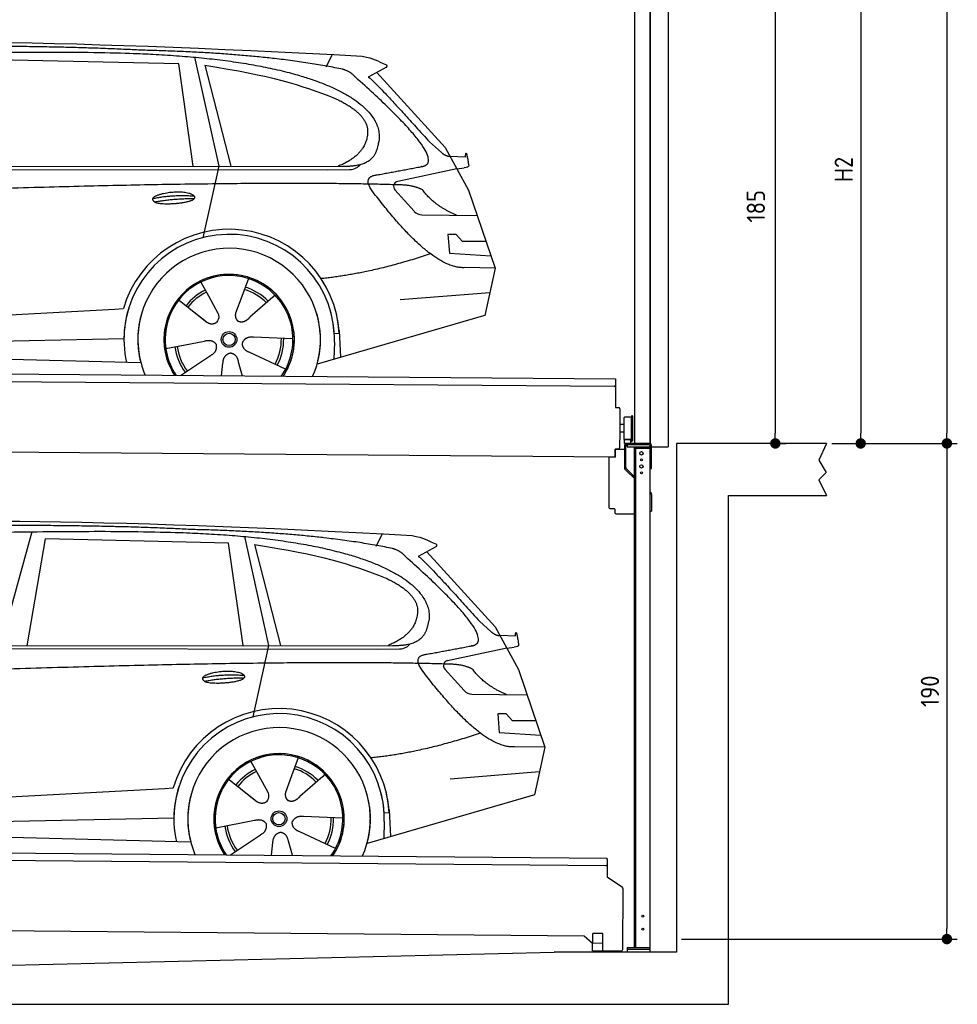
# Model space of a CAD drawing. Header units: millimetres. Extents: x -411 to 6777, y 0 to 6347.
# Tile 5 of 6: x 3183 to 6777, y 0 to 3774. Entities that reach past the tile are written whole.
import ezdxf

# ---------------------------------------------------------------- set-up
doc = ezdxf.new("R2010")
doc.units = ezdxf.units.MM
doc.layers.add('4', color=3, linetype='Continuous')
for name, color, linetype, lineweight in [('car', 10, 'Continuous', 25), ('Gebäude', 7, 'Continuous', 25), ('Plattform', 7, 'Continuous', 25), ('Ständer vorne', 7, 'Continuous', 25), ('Tor', 200, 'Continuous', 25)]:
    doc.layers.add(name, color=color, linetype=linetype, lineweight=lineweight)
doc.styles.get("Standard").update_dxf_attribs({"font": 'ISOCP.SHX'})
doc.dimstyles.new('GEN-ISO', dxfattribs={"dimscale": 20, "dimtxt": 3.5, "dimasz": 2, "dimexe": 2, "dimexo": 1, "dimgap": 1.5, "dimtad": 1, "dimdec": 1, "dimlfac": 0.1, "dimdsep": 46, "dimtxsty": 'STANDARD', "dimblk": 'PUNKT', "dimcen": 2, "dimclrd": 256, "dimclre": 256, "dimclrt": 2, "dimadec": 0, "dimazin": 0, "dimtp": 0.1, "dimtm": 0.1, "dimtfac": 0.71, "dimtdec": 1, "dimtmove": 2, "dimatfit": 3, "dimldrblk": 'PUNKT', "dimfxl": 2, "dimtolj": 1, "dimarcsym": 0})

# ---------------------------------------------------------------- blocks, each defined once
blk = doc.blocks.new('PUNKT')
at = {"layer": '4', "color": 0, "linetype": 'ByBlock'}
blk.add_line((-0.5, 0), (-1, 0), dxfattribs=at)
at = {"layer": '4', "color": 0, "linetype": 'ByBlock', "const_width": 0.5}
blk.add_lwpolyline([(-0.25, 0, 1), (0.25, 0, 1)], format="xyb", close=True, dxfattribs=at)
blk = doc.blocks.new('*D174')
at = {"layer": '4', "lineweight": -2, "transparency": 16777216}
for p, q in [((5720, 5700), (6776.9, 5700)), ((6736.9, 5660), (6736.9, 2190)), ((6295.4, 2150), (6776.9, 2150))]:
    blk.add_line(p, q, dxfattribs=at)
at = {"layer": 'Defpoints', "color": 0, "transparency": 16777216}
for p in [(5700, 5700), (6275.4, 2150), (6736.9, 2150)]:
    blk.add_point(p, dxfattribs=at)
at = {"layer": '4', "lineweight": -2, "transparency": 16777216, "xscale": 40, "yscale": 40, "zscale": 40}
for p, rotation in [((6736.9, 5700), 90), ((6736.9, 2150), 270)]:
    blk.add_blockref('PUNKT', p, dxfattribs=dict(at, rotation=rotation))
at = {"layer": '4', "color": 2, "transparency": 16777216, "insert": (6671.9, 3925), "char_height": 70, "attachment_point": 5, "rotation": 90}
blk.add_mtext('355', dxfattribs=at)
blk = doc.blocks.new('*D175')
at = {"layer": '4', "lineweight": -2, "transparency": 16777216}
for p, q in [((6295.4, 2150), (6776.9, 2150)), ((6736.9, 2110), (6736.9, 290)), ((5720, 250), (6776.9, 250))]:
    blk.add_line(p, q, dxfattribs=at)
at = {"layer": 'Defpoints', "color": 0, "transparency": 16777216}
for p in [(6275.4, 2150), (5700, 250), (6736.9, 250)]:
    blk.add_point(p, dxfattribs=at)
at = {"layer": '4', "lineweight": -2, "transparency": 16777216, "xscale": 40, "yscale": 40, "zscale": 40}
for p, rotation in [((6736.9, 2150), 90), ((6736.9, 250), 270)]:
    blk.add_blockref('PUNKT', p, dxfattribs=dict(at, rotation=rotation))
at = {"layer": '4', "color": 2, "transparency": 16777216, "insert": (6671.9, 1200), "char_height": 70, "attachment_point": 5, "rotation": 90}
blk.add_mtext('190', dxfattribs=at)
blk = doc.blocks.new('*D176')
at = {"layer": '4', "lineweight": -2, "transparency": 16777216}
for p, q in [((5920, 4250), (6446.5, 4250)), ((6406.5, 4210), (6406.5, 2190)), ((6295.4, 2150), (6446.5, 2150))]:
    blk.add_line(p, q, dxfattribs=at)
at = {"layer": 'Defpoints', "color": 0, "transparency": 16777216}
for p in [(5900, 4250), (6275.4, 2150), (6406.5, 2150)]:
    blk.add_point(p, dxfattribs=at)
at = {"layer": '4', "lineweight": -2, "transparency": 16777216, "xscale": 40, "yscale": 40, "zscale": 40}
for p, rotation in [((6406.5, 4250), 90), ((6406.5, 2150), 270)]:
    blk.add_blockref('PUNKT', p, dxfattribs=dict(at, rotation=rotation))
at = {"layer": '4', "color": 2, "transparency": 16777216, "insert": (6341.5, 3200), "char_height": 70, "attachment_point": 5, "rotation": 90}
blk.add_mtext('H2', dxfattribs=at)
blk = doc.blocks.new('*D177')
at = {"layer": '4', "lineweight": -2, "transparency": 16777216}
for p, q in [((5457.5, 4000), (6119.3, 4000)), ((6079.3, 3960), (6079.3, 2190)), ((6099.3, 2150), (6119.3, 2150))]:
    blk.add_line(p, q, dxfattribs=at)
at = {"layer": 'Defpoints', "color": 0, "transparency": 16777216}
for p in [(5437.5, 4000), (6079.3, 2150), (6079.3, 2150)]:
    blk.add_point(p, dxfattribs=at)
at = {"layer": '4', "lineweight": -2, "transparency": 16777216, "xscale": 40, "yscale": 40, "zscale": 40}
for p, rotation in [((6079.3, 4000), 90), ((6079.3, 2150), 270)]:
    blk.add_blockref('PUNKT', p, dxfattribs=dict(at, rotation=rotation))
at = {"layer": '4', "color": 2, "transparency": 16777216, "insert": (6004.7, 3059.2), "char_height": 70, "attachment_point": 5, "rotation": 90}
blk.add_mtext('185', dxfattribs=at)
blk = doc.blocks.new('UG Plattfrom Gl550')
at = {"layer": 'Plattform'}
for p, q in [((498.3, 603.8), (5435.1, 560.7)), ((5429.8, 530.7), (503, 573.7)), ((5434.9, 535.7), (5434.5, 488.2)), ((5435, 554.7), (5434.9, 535.7)), ((5435, 554.7), (5435.1, 560.7)), ((5434.5, 488.2), (5492.9, 448.7)), ((5495.1, 444.5), (5493, 208.2)), ((5347, 261.5), (621.4, 302.7)), ((5379.7, 235.2), (5380.1, 271.2)), ((5418.1, 270.8), (5380.1, 271.2)), ((5417.7, 234.8), (5418.1, 270.8)), ((5378.7, 233.7), (5347, 261.5)), ((5378.5, 205.2), (5378.7, 235.2)), ((5378.7, 235.2), (5418.7, 234.8)), ((5418.5, 204.8), (5418.7, 234.8)), ((5378.5, 205.2), (5418.5, 204.8)), ((5488, 203.2), (5414.8, 203.9))]:
    blk.add_line(p, q, dxfattribs=at)
for centre, radius, start, end in [((5429.9, 535.7), 5, 269.5, 359.5), ((5490.1, 444.5), 5, 359.5, 55.9134), ((5425.8, 243.8), 12, 227.6897, 228.0904), ((5414.9, 208.9), 5, 232.6301, 269.5), ((5488, 208.2), 5, 269.5, 359.5)]:
    blk.add_arc(centre, radius, start, end, dxfattribs=at)
blk = doc.blocks.new('Palette EG Gl550')
at = {"layer": 'Plattform'}
for p, q in [((429.5, 2437), (5467.3, 2398)), ((5462.1, 2368), (434.2, 2407)), ((5467.3, 2398), (5466.5, 2288)), ((5466.5, 2288), (5478.5, 2287.9)), ((5483.4, 2282.8), (5482.7, 2192.8)), ((5499.6, 2165.6), (5500.2, 2249.8)), ((5527.5, 2160.5), (5528.3, 2254.5)), ((5532.3, 2254.5), (5531.5, 2160.5)), ((5482.7, 2192.8), (5482.3, 2132.9)), ((5499.8, 2192.7), (5482.7, 2192.8)), ((5501.1, 2222.8), (5484.1, 2223)), ((5525.9, 2165), (5500.9, 2165)), ((5500.9, 2150), (5500.9, 2165)), ((5512.9, 2165), (5500.9, 2165)), ((5500.9, 2150), (5500.9, 2165)), ((5525.9, 2150), (5525.9, 2165)), ((5525.9, 2150), (5525.9, 2165)), ((5465, 2098), (341.7, 2137.7)), ((5465.2, 2128), (5465, 2098)), ((5465.2, 2128), (5477.2, 2127.9)), ((5477.2, 2127.9), (5465.2, 2128)), ((5500.9, 2150), (5525.9, 2150)), ((5525.9, 2150), (5500.9, 2150))]:
    blk.add_line(p, q, dxfattribs=at)
for centre, radius, start, end in [((5462.1, 2373), 5, 268.5823, 358.5607), ((5478.4, 2282.9), 5, 359.556, 89.556), ((5500.6, 2249.8), 0.4, 91.7323, 179.3444), ((5511.7, 1923.6), 326.8, 87.1739, 91.9438), ((5527.8, 2250.4), 0.4, 266.9623, 359.3444), ((5530.3, 2254.5), 2, 359.3444, 179.3444), ((5500, 2165.6), 0.4, 179.3444, 266.9565), ((5519.7, 3049.4), 884.4, 268.7196, 270.4008), ((5491.8, 3253.4), 1088.9, 271.795, 271.861), ((5527.2, 2164.6), 0.4, 359.556, 91.938), ((5529.5, 2160.5), 2, 179.3444, 359.3444), ((5477.3, 2132.9), 5, 269.556, 359.556)]:
    blk.add_arc(centre, radius, start, end, dxfattribs=at)
blk = doc.blocks.new('Car_EG')
at = {"layer": 'car'}
for p, q in [((3852.9, 3630.7), (3945.7, 3212.4)), ((4357.9, 3593.3), (4382.1, 3640.6)), ((3792.6, 3604.8), (3091, 3621.1)), ((3848.5, 3212.4), (3792.6, 3604.8)), ((3892.2, 3599.7), (3991.7, 3212.5)), ((4589.4, 3592.6), (4519, 3554.1)), ((4552.4, 3572.3), (4814.1, 3284)), ((4754, 3305.6), (4799.2, 3265.4)), ((4814.1, 3284), (4903.3, 3121)), ((4831.7, 3251.8), (4891.9, 3249.2)), ((1768.3, 3211.3), (4420.2, 3212.7)), ((3945.7, 3212.4), (3884.9, 2938.8)), ((1721.3, 3202.4), (4364.6, 3199.2)), ((4364.6, 3199.2), (4447.5, 3199.9)), ((4858.7, 3202.5), (4631.9, 3154.6)), ((4858.7, 3202.5), (4886.4, 3206.3)), ((4621.2, 3121.6), (4695.5, 3039.8)), ((4903.3, 3121), (5004.9, 2822.4)), ((4724.6, 3026.6), (4936.3, 3023.9)), ((4856.4, 2950.6), (4823.7, 2950.9)), ((4823.7, 2950.9), (4829.9, 2879.3)), ((4879.9, 2924.5), (4856.4, 2950.6)), ((4970.4, 2923.7), (4879.9, 2924.5)), ((4829.9, 2879.3), (4988.9, 2869.3)), ((5004.9, 2822.4), (4888, 2823.9)), ((5004.9, 2822.4), (4965.3, 2640.8)), ((3877.2, 2768.5), (3906.3, 2716.1)), ((4059.5, 2782.3), (4034, 2713.6)), ((3905, 2718.5), (3906.3, 2716.1)), ((4161.1, 2719.6), (4153.3, 2711.2)), ((4641.2, 2701.4), (4984.6, 2729.2)), ((3789.4, 2702.8), (3900.1, 2615.1)), ((3906.3, 2716.1), (3942.9, 2649.9)), ((4034, 2713.6), (4010.1, 2649)), ((4153.3, 2711.2), (4065.7, 2633.8)), ((1677.7, 2563), (3547.7, 2665.1)), ((3547.7, 2665.1), (3580.2, 2666.9)), ((3839.5, 2662.9), (3890.8, 2622.3)), ((4960.7, 2639.5), (4322.9, 2453.9)), ((4965.3, 2640.8), (4921.5, 2628.1)), ((4407.9, 2571.2), (4388.7, 2570.2)), ((4407.3, 2583.3), (4412.9, 2480.1)), ((1697, 2510.9), (3582.9, 2552.3)), ((3743, 2513.7), (3891.6, 2542.7)), ((4230.4, 2550.4), (4079.2, 2556.8)), ((4389.1, 2537.7), (4387.4, 2472.7)), ((1598.6, 2513.5), (3647.1, 2460.1)), ((4202.2, 2434.5), (4064.9, 2498.5)), ((3799.2, 2410.6), (3914.4, 2487.1)), ((3956.3, 2409.2), (3962.2, 2457.6)), ((4037, 2408.5), (4022.1, 2462.1))]:
    blk.add_line(p, q, dxfattribs=at)
for radius in [30.1, 23.6]:
    blk.add_circle((3985.4, 2548.7), radius, dxfattribs=at)
for centre, radius, start, end in [((4636, 3135.1), 20, 101.911, 222.2225), ((4725.1, 3066.6), 40, 222.2225, 269.2614), ((3985.9, 2548.2), 422.7, 3.1257, 163.6879), ((3985.9, 2548.2), 403.4, 3.1257, 179.4216), ((3985.9, 2548.2), 350, 344.3697, 194.5808), ((3985.9, 2548.2), 250, 325.66, 212.9259), ((3985.9, 2548.2), 250, 325.66, 212.9259), ((3985.4, 2548.7), 245, 41.4393, 188.2101), ((3985.9, 2548.2), 250, 40.5532, 137.1602), ((3985.4, 2548.7), 209.6, 115.7372, 141.8665), ((3985.4, 2548.7), 200.6, 115.5904, 141.8784), ((3985.4, 2548.7), 200.6, 44.5019, 73.0215), ((3985.4, 2548.7), 209.6, 44.3713, 72.8747), ((3985.4, 2548.7), 245, 0.4019, 44.2101), ((3985.9, 2548.2), 422.7, 163.4862, 163.6879), ((3985.9, 2548.2), 403.4, 162.7346, 179.4216), ((3985.9, 2548.2), 350, 160.1996, 194.5808), ((3985.9, 2548.2), 250, 152.2768, 213.34), ((3985.4, 2548.7), 245, 151.8272, 188.2101), ((3985.9, 2548.2), 350, 344.3697, 17.4023), ((3985.9, 2548.2), 403.4, 3.1257, 14.8673), ((3985.9, 2548.2), 422.7, 3.1257, 14.1157), ((3985.9, 2548.2), 403.4, 172.558, 192.5899), ((3985.9, 2548.2), 350, 171.6006, 202.9387), ((3985.9, 2548.2), 250, 168.6947, 213.34), ((3985.4, 2548.7), 245, 168.6088, 214.2758), ((3985.4, 2548.7), 245, 324.7242, 8.993), ((3985.9, 2548.2), 250, 325.66, 8.9072), ((3985.9, 2548.2), 350, 336.0613, 6.0012), ((3985.9, 2548.2), 403.4, 358.5068, 5.0439), ((3985.9, 2548.2), 422.7, 3.1257, 3.2156), ((3985.4, 2548.7), 200.6, 331.5904, 1.0215), ((3985.4, 2548.7), 209.6, 331.7372, 0.8747), ((3985.4, 2548.7), 209.6, 187.7372, 216.8747), ((3985.4, 2548.7), 200.6, 187.5904, 217.0215)]:
    blk.add_arc(centre, radius, start, end, dxfattribs=at)
for points, degree in [([(2151.2, 3649.7), (2438.8, 3711.3), (3323.8, 3698), (4495.8, 3634.7)], 3), ([(3646, 3657.4), (3297.8, 3676.8), (2681.9, 3672.1)], 2), ([(4420.9, 3584.4), (4120.4, 3647), (3646, 3657.4)], 2), ([(4495.8, 3634.7), (4542.5, 3625.3), (4551.4, 3617), (4588.7, 3601.2)], 3), ([(3892.2, 3599.7), (4146.3, 3560.8), (4259.5, 3525.1), (4392.3, 3472.4)], 3), ([(4589.4, 3592.6), (4591.1, 3594.2), (4591.8, 3597.3), (4591.2, 3600.1), (4588.7, 3601.2)], 4), ([(4470.3, 3553.5), (4452.4, 3575.4), (4420.9, 3584.4)], 2), ([(4732.1, 3213.2), (4821.6, 3241.2), (4470.3, 3553.5)], 2), ([(4519, 3554.1), (4526.8, 3558.3), (4754, 3305.6)], 2), ([(4392.3, 3472.4), (4506.4, 3420.4), (4516.5, 3355.2)], 2), ([(4516.5, 3355.2), (4521.3, 3260.7), (4403.6, 3212.7)], 2), ([(4420.2, 3212.7), (4470.3, 3212.7), (4543.3, 3217.4), (4551.5, 3264.2), (4560.1, 3307.3)], 4), ([(4799.2, 3265.4), (4807.5, 3258.1), (4820.7, 3250.3), (4829.8, 3250.3), (4831.7, 3251.8)], 4), ([(4891.9, 3249.2), (4893.5, 3288.1), (4904.1, 3213.8)], 2), ([(4447.5, 3199.9), (4466.8, 3200.5), (4481.6, 3209.5), (4488.9, 3219.7)], 3), ([(4519, 3232.3), (4519.1, 3232.4), (4519.1, 3232.4), (4519.2, 3232.4)], 3), ([(4904.1, 3213.8), (4904.4, 3210.1), (4898.8, 3208.4), (4886.4, 3206.3)], 3), ([(4537, 3114.2), (4493.2, 3172.9), (4553.2, 3179.5)], 2), ([(4638.8, 3141), (3762.4, 3169.4), (1329.3, 3057.2)], 2), ([(4726.5, 3122.6), (4689.3, 3141), (4638.8, 3141)], 2), ([(3692.9, 3088.9), (3768.5, 3105.1), (3851.9, 3098.6)], 2), ([(4888, 2823.9), (4762.3, 2816.8), (4537, 3114.2)], 2), ([(4857.1, 3024.9), (4771.7, 3060.8), (4726.5, 3122.6)], 2), ([(3700, 3076), (3774.1, 3089.9), (3852, 3088.5)], 2), ([(4756.6, 2876.5), (4531.2, 2801.1), (4338.2, 2781.7)], 2), ([(3891, 2622.3), (3914.3, 2600.4), (3937.6, 2613.8)], 2), ([(3891.6, 2542.7), (3922.3, 2551.4), (3936.9, 2528.8)], 2), ([(4064.9, 2498.5), (4034.9, 2509.5), (4036.4, 2536.3)], 2), ([(4079.2, 2556.8), (4047.4, 2560.8), (4036.4, 2536.3)], 2), ([(3914.4, 2487.1), (3942.4, 2502.5), (3936.9, 2528.8)], 2), ([(3962.2, 2457.6), (3963.4, 2489.5), (3989.4, 2496.4)], 2), ([(4022.1, 2462.1), (4016.1, 2493.5), (3989.4, 2496.4)], 2)]:
    blk.add_open_spline(points, degree=degree, dxfattribs=at)
for points, degree, knots in [([(2320.7, 3636), (2347.3, 3638), (2486.7, 3639.9), (3508.2, 3660), (4128.4, 3653.6), (4583.8, 3481), (4560.1, 3307.3)], 4, [0.0821318, 0.0821318, 0.0821318, 0.0821318, 0.0821318, 0.258851, 0.508851, 1, 1, 1, 1, 1]), ([(4553.2, 3179.5), (4720.1, 3210.6), (4722.9, 3211.2), (4731.3, 3213), (4732.1, 3213.2)], 1, [0.1611508, 0.1611508, 1, 1.0196119, 1.078724, 1.0847856, 1.0847856]), ([(3700, 3076), (3676.6, 3092.6), (3722.1, 3107.9), (3805, 3127.3), (3897.6, 3093.4), (3835.4, 3070.2), (3726.3, 3064), (3704.9, 3073), (3700, 3076)], 5, [0, 0, 0, 0, 0, 0, 0.300106, 0.500106, 0.700106, 1, 1, 1, 1, 1, 1]), ([(3942.9, 2649.9), (3944.5, 2645.8), (3945.5, 2641.8), (3945.8, 2637.9), (3946.5, 2629.3), (3943.7, 2621.3), (3937.6, 2613.8)], 3, [0.2167758, 0.2167758, 0.2167758, 0.2167758, 0.4600873, 0.4600873, 0.4600873, 1, 1, 1, 1]), ([(4010.1, 2649), (4009.5, 2645.8), (4009.3, 2642.8), (4009.3, 2639.9), (4009.7, 2637.1), (4010.4, 2631.3), (4012.5, 2626), (4016, 2621.4), (4020.9, 2618.4)], 4, [0.3191838, 0.3191838, 0.3191838, 0.3191838, 0.3191838, 0.5438253, 0.5438253, 0.5438253, 0.5438253, 1, 1, 1, 1, 1]), ([(4065.7, 2633.8), (4065.7, 2633.8), (4065.7, 2633.8), (4065.7, 2633.8), (4065.7, 2633.8), (4056.6, 2624.1), (4045.9, 2614.2), (4031.6, 2611.8), (4020.9, 2618.4)], 4, [-0.000003, -0.000003, -0.000003, -0.000003, -0.000003, 0, 0, 0, 0, 1, 1, 1, 1, 1])]:
    blk.add_open_spline(points, degree=degree, knots=knots, dxfattribs=at)
blk = doc.blocks.new('Car_147')
at = {"layer": 'car'}
for p, q in [((3229.2, 1811.5), (3109.9, 1374.6)), ((3211.6, 1374.7), (3282.4, 1783.8)), ((3983.9, 1767.5), (3282.4, 1783.8)), ((4044.3, 1793.4), (4137.1, 1375.1)), ((4549.3, 1756), (4573.5, 1803.3)), ((4039.9, 1375.1), (3983.9, 1767.5)), ((4083.5, 1762.4), (4183.1, 1375.2)), ((4780.8, 1755.3), (4710.3, 1716.8)), ((4743.8, 1735), (5005.5, 1446.7)), ((4945.4, 1468.3), (4990.6, 1428.1)), ((5005.5, 1446.7), (5094.6, 1283.7)), ((5023.1, 1414.5), (5083.3, 1411.9)), ((1912.6, 1365.1), (4556, 1361.9)), ((1959.6, 1374), (4611.6, 1375.4)), ((4137.1, 1375.1), (4076.2, 1101.5)), ((4556, 1361.9), (4638.8, 1362.6)), ((5050.1, 1365.2), (4823.2, 1317.3)), ((5050.1, 1365.2), (5077.8, 1369)), ((4812.5, 1284.3), (4886.8, 1202.4)), ((5094.6, 1283.7), (5196.3, 985.1)), ((4915.9, 1189.3), (5127.7, 1186.6)), ((5047.7, 1113.3), (5015.1, 1113.6)), ((5015.1, 1113.6), (5021.3, 1042)), ((5071.3, 1087.2), (5047.7, 1113.3)), ((5161.8, 1086.4), (5071.3, 1087.2)), ((5021.3, 1042), (5180.3, 1032)), ((5196.3, 985.1), (5079.4, 986.6)), ((5196.3, 985.1), (5156.7, 803.5)), ((4250.9, 945), (4225.3, 876.3)), ((4068.6, 931.2), (4097.7, 878.8)), ((4096.4, 881.2), (4097.7, 878.8)), ((4097.7, 878.8), (4134.2, 812.6)), ((4225.3, 876.3), (4201.5, 811.7)), ((4344.6, 873.9), (4257.1, 796.5)), ((4352.4, 882.3), (4344.6, 873.9)), ((4832.5, 864.1), (5175.9, 891.9)), ((3980.8, 865.5), (4091.4, 777.8)), ((1869, 725.7), (3739, 827.8)), ((3739, 827.8), (3771.5, 829.6)), ((4030.9, 825.6), (4082.1, 785)), ((5152, 802.2), (4514.3, 616.6)), ((5156.7, 803.5), (5112.9, 790.8)), ((4421.8, 713.1), (4270.5, 719.5)), ((4599.3, 733.9), (4580, 732.9)), ((4598.6, 746), (4604.3, 642.8)), ((1888.4, 673.6), (3774.2, 715)), ((3934.3, 676.4), (4082.9, 705.4)), ((4580.5, 700.4), (4578.8, 635.4)), ((1789.9, 676.2), (3838.5, 622.8)), ((3990.6, 573.3), (4105.7, 649.8)), ((4393.5, 597.2), (4256.3, 661.2)), ((4147.6, 571.9), (4153.6, 620.3)), ((4228.4, 571.2), (4213.4, 624.8))]:
    blk.add_line(p, q, dxfattribs=at)
for radius in [30.1, 23.6]:
    blk.add_circle((4176.8, 711.4), radius, dxfattribs=at)
for centre, radius, start, end in [((4827.3, 1297.8), 20, 101.911, 222.2225), ((4916.5, 1229.3), 40, 222.2225, 269.2614), ((4177.2, 710.9), 422.7, 3.1257, 163.6879), ((4177.2, 710.9), 403.4, 3.1257, 179.4216), ((4177.2, 710.9), 350, 344.3697, 194.5808), ((4177.2, 710.9), 250, 325.66, 212.9259), ((4177.2, 710.9), 250, 325.66, 212.9259), ((4176.8, 711.4), 245, 41.4393, 188.2101), ((4177.2, 710.9), 250, 40.5532, 137.1602), ((4176.8, 711.4), 209.6, 44.3713, 72.8747), ((4176.8, 711.4), 209.6, 115.7372, 141.8665), ((4176.8, 711.4), 200.6, 115.5904, 141.8784), ((4176.8, 711.4), 200.6, 44.5019, 73.0215), ((4176.8, 711.4), 245, 0.4019, 44.2101), ((4177.2, 710.9), 422.7, 163.4862, 163.6879), ((4177.2, 710.9), 403.4, 162.7346, 179.4216), ((4177.2, 710.9), 350, 160.1996, 194.5808), ((4177.2, 710.9), 250, 152.2768, 213.34), ((4176.8, 711.4), 245, 151.8272, 188.2101), ((4177.2, 710.9), 350, 344.3697, 17.4023), ((4177.2, 710.9), 403.4, 3.1257, 14.8673), ((4177.2, 710.9), 422.7, 3.1257, 14.1157), ((4177.2, 710.9), 403.4, 172.558, 192.5899), ((4177.2, 710.9), 350, 171.6006, 202.9387), ((4177.2, 710.9), 250, 168.6947, 213.34), ((4176.8, 711.4), 245, 168.6088, 214.2758), ((4176.8, 711.4), 245, 324.7242, 8.993), ((4177.2, 710.9), 250, 325.66, 8.9072), ((4177.2, 710.9), 350, 336.0613, 6.0012), ((4177.2, 710.9), 403.4, 358.5068, 5.0439), ((4177.2, 710.9), 422.7, 3.1257, 3.2156), ((4176.8, 711.4), 209.6, 187.7372, 216.8747), ((4176.8, 711.4), 200.6, 187.5904, 217.0215), ((4176.8, 711.4), 200.6, 331.5904, 1.0215), ((4176.8, 711.4), 209.6, 331.7372, 0.8747)]:
    blk.add_arc(centre, radius, start, end, dxfattribs=at)
for points, degree in [([(2342.5, 1812.4), (2630.1, 1874), (3515.1, 1860.7), (4687.1, 1797.4)], 3), ([(3837.4, 1820.1), (3489.2, 1839.5), (2873.2, 1834.8)], 2), ([(4612.3, 1747.1), (4311.7, 1809.7), (3837.4, 1820.1)], 2), ([(4687.1, 1797.4), (4733.9, 1788), (4742.7, 1779.7), (4780.1, 1763.9)], 3), ([(4083.5, 1762.4), (4337.6, 1723.5), (4450.8, 1687.8), (4583.6, 1635.1)], 3), ([(4661.7, 1716.2), (4643.8, 1738.1), (4612.3, 1747.1)], 2), ([(4780.8, 1755.3), (4782.4, 1756.9), (4783.1, 1760), (4782.6, 1762.8), (4780.1, 1763.9)], 4), ([(4923.5, 1375.9), (5012.9, 1403.9), (4661.7, 1716.2)], 2), ([(4710.3, 1716.8), (4718.2, 1721), (4945.4, 1468.3)], 2), ([(4583.6, 1635.1), (4697.7, 1583.1), (4707.9, 1517.9)], 2), ([(4707.9, 1517.9), (4712.6, 1423.4), (4594.9, 1375.4)], 2), ([(4611.6, 1375.4), (4661.6, 1375.4), (4734.7, 1380.1), (4742.8, 1426.9), (4751.5, 1470)], 4), ([(4990.6, 1428.1), (4998.8, 1420.7), (5012.1, 1413), (5021.2, 1413), (5023.1, 1414.5)], 4), ([(5083.3, 1411.9), (5084.8, 1450.8), (5095.5, 1376.5)], 2), ([(4638.8, 1362.6), (4658.1, 1363.2), (4672.9, 1372.2), (4680.2, 1382.4)], 3), ([(4710.3, 1395), (4710.4, 1395.1), (4710.5, 1395.1), (4710.6, 1395.1)], 3), ([(5095.5, 1376.5), (5095.7, 1372.8), (5090.2, 1371.1), (5077.8, 1368.9)], 3), ([(4728.4, 1276.9), (4684.6, 1335.6), (4744.6, 1342.2)], 2), ([(4830.2, 1303.7), (3953.8, 1332.1), (1520.6, 1219.9)], 2), ([(4917.9, 1285.3), (4880.6, 1303.7), (4830.2, 1303.7)], 2), ([(5048.4, 1187.6), (4963.1, 1223.5), (4917.9, 1285.3)], 2), ([(3884.3, 1251.6), (3959.8, 1267.8), (4043.3, 1261.3)], 2), ([(3891.3, 1238.7), (3965.5, 1252.6), (4043.4, 1251.2)], 2), ([(5079.4, 986.6), (4953.6, 979.5), (4728.4, 1276.9)], 2), ([(4947.9, 1039.2), (4722.5, 963.8), (4529.6, 944.4)], 2), ([(4082.4, 785), (4105.7, 763.1), (4129, 776.5)], 2), ([(4270.5, 719.5), (4238.8, 723.5), (4227.8, 699)], 2), ([(4082.9, 705.4), (4113.7, 714.1), (4128.3, 691.5)], 2), ([(4105.7, 649.8), (4133.7, 665.2), (4128.3, 691.5)], 2), ([(4256.3, 661.2), (4226.3, 672.2), (4227.8, 699)], 2), ([(4153.6, 620.3), (4154.8, 652.2), (4180.7, 659.1)], 2), ([(4213.4, 624.8), (4207.4, 656.2), (4180.7, 659.1)], 2)]:
    blk.add_open_spline(points, degree=degree, dxfattribs=at)
for points, degree, knots in [([(2512.1, 1798.7), (2538.6, 1800.7), (2678.1, 1802.6), (3699.5, 1822.7), (4319.8, 1816.3), (4775.2, 1643.7), (4751.5, 1470)], 4, [0.0821318, 0.0821318, 0.0821318, 0.0821318, 0.0821318, 0.258851, 0.508851, 1, 1, 1, 1, 1]), ([(4744.6, 1342.2), (4911.5, 1373.3), (4914.3, 1373.9), (4922.6, 1375.7), (4923.5, 1375.9)], 1, [0.1611508, 0.1611508, 1, 1.0196119, 1.078724, 1.0847856, 1.0847856]), ([(3891.3, 1238.7), (3867.9, 1255.3), (3913.5, 1270.6), (3996.3, 1290), (4089, 1256.1), (4026.8, 1232.9), (3917.6, 1226.7), (3896.2, 1235.7), (3891.3, 1238.7)], 5, [0, 0, 0, 0, 0, 0, 0.300106, 0.500106, 0.700106, 1, 1, 1, 1, 1, 1]), ([(4134.2, 812.6), (4135.9, 808.5), (4136.9, 804.5), (4137.2, 800.6), (4137.8, 792), (4135.1, 784), (4129, 776.5)], 3, [0.2167758, 0.2167758, 0.2167758, 0.2167758, 0.4600873, 0.4600873, 0.4600873, 1, 1, 1, 1]), ([(4201.5, 811.7), (4200.9, 808.5), (4200.6, 805.5), (4200.7, 802.6), (4201, 799.8), (4201.8, 794), (4203.8, 788.7), (4207.4, 784.1), (4212.3, 781.1)], 4, [0.3191838, 0.3191838, 0.3191838, 0.3191838, 0.3191838, 0.5438253, 0.5438253, 0.5438253, 0.5438253, 1, 1, 1, 1, 1]), ([(4257.1, 796.5), (4257.1, 796.5), (4257.1, 796.5), (4257.1, 796.5), (4257.1, 796.5), (4248, 786.8), (4237.3, 776.9), (4223, 774.5), (4212.3, 781.1)], 4, [-0.000003, -0.000003, -0.000003, -0.000003, -0.000003, 0, 0, 0, 0, 1, 1, 1, 1, 1])]:
    blk.add_open_spline(points, degree=degree, knots=knots, dxfattribs=at)
blk = doc.blocks.new('Tor 335 bis 365 Gebäude')
at = {"layer": 'Tor'}
for p, q in [((5465.6, 5164.5), (5465.6, 5463)), ((5465.6, 5463), (5668, 5463)), ((5668, 4857.1), (5668, 5463)), ((5557, 5164.5), (5465.6, 5164.5)), ((5557, 5164.5), (5557, 4863)), ((5562, 4857.1), (5600, 4857.1)), ((5600, 4857.1), (5600, 4857)), ((5668, 4857), (5668, 4857.1)), ((5600, 2137), (5668, 2137))]:
    blk.add_line(p, q, dxfattribs=at)
at = {"layer": 'Tor', "lineweight": 25}
blk.add_line((5600, 4857.1), (5600, 2137), dxfattribs=at)
at = {"layer": 'Tor'}
blk.add_lwpolyline([(5668, 4857.1), (5668, 2137)], dxfattribs=at)
blk.add_arc((5563, 4863), 6, 180, 260.4059, dxfattribs=at)
blk = doc.blocks.new('Ständer vorne ab 340')
at = {"layer": 'Ständer vorne'}
for p, q in [((5240, 5282), (5240, 4982)), ((5490, 5282), (5240, 5282)), ((5490, 5262), (5490, 5282)), ((5540, 5262), (5490, 5262)), ((5540, 5032), (5540, 5262)), ((5540.2, 5162), (5539.8, 5162)), ((5540, 5162), (5540, 2150)), ((5600, 5162), (5540, 5162)), ((5600, 2148.7), (5600, 5162)), ((5490, 4982), (5490, 5032)), ((5490, 5032), (5540, 5032)), ((5240, 4982), (5490, 4982)), ((5540, 4877.4), (5540, 4878.4)), ((5511.2, 2145), (5511.2, 2137)), ((5595.1, 2145), (5511.2, 2145)), ((5511.2, 2137), (5600, 2137)), ((5600, 2137), (5600, 2140))]:
    blk.add_line(p, q, dxfattribs=at)
blk = doc.blocks.new('Ständer_vorne_GT195')
at = {"layer": 'Ständer vorne'}
for p, q in [((5465, 2098), (5465.2, 2128)), ((5465.2, 2128), (5501, 2127.7)), ((5501, 2140), (5501, 2057.2)), ((5506.1, 2057.2), (5506.1, 2140)), ((5595, 2150), (5511, 2150)), ((5511, 2145), (5511, 2137)), ((5511, 2137), (5600, 2137)), ((5595.1, 2145), (5511.1, 2145)), ((5540, 218), (5540, 2137)), ((5540, 2132), (5600, 2132)), ((5545, 218), (5545, 2132)), ((5600, 200), (5600, 2140)), ((5605, 2054), (5605, 2140)), ((5441, 2098.2), (5441, 1905)), ((5441, 2098.2), (5465, 2098)), ((5510.3, 2043.9), (5504.1, 2050)), ((5507.6, 2053.7), (5512.7, 2048.6)), ((5510.3, 2043.9), (5539.8, 2015)), ((5512.7, 2048.6), (5540, 2021.8)), ((5600, 2054), (5605, 2054)), ((5600, 1964), (5602, 1962.1)), ((5605, 1954.9), (5605, 1890)), ((5446, 1900), (5461.5, 1900)), ((5464, 1897.5), (5464, 1885)), ((5600, 1890), (5605, 1890)), ((5469, 1880), (5540, 1880)), ((5511, 218), (5600, 218)), ((5511, 218), (5511, 200)), ((5600, 210), (5511, 210)), ((5600, 200), (5511, 200))]:
    blk.add_line(p, q, dxfattribs=at)
for centre, radius in [((5566, 2112), 6.5), ((5566, 2087), 3.7), ((5566, 2062), 6.5), ((5566, 2037), 3.7), ((5571.4, 338), 3.7), ((5571.4, 288), 3.7)]:
    blk.add_circle(centre, radius, dxfattribs=at)
for centre, radius, start, end in [((5511.1, 2139.9), 10.1, 90.1445, 179.6512), ((5511.1, 2140), 5, 90, 180), ((5595, 2140), 10, 0, 90), ((5595, 2140), 5, 0, 90), ((5511.1, 2057.2), 10.1, 180, 225.5525), ((5511.1, 2057.2), 5, 179.6711, 225.5525), ((5595, 1954.9), 10, 0, 45.8814), ((5446, 1905), 5, 180, 270), ((5461.5, 1897.5), 2.5, 0, 90), ((5469, 1885), 5, 180, 270)]:
    blk.add_arc(centre, radius, start, end, dxfattribs=at)
blk = doc.blocks.new('Gebäude_355_GT195')
at = {"layer": 'Gebäude'}
for p, q in [((6275.4, 2150), (5700, 2150)), ((5700, 2150), (5700, 200)), ((6275.4, 2150), (6246.4, 2085.9)), ((6246.4, 2085.9), (6274.3, 2038)), ((6274.3, 2038), (6246.4, 2011)), ((6246.4, 2011), (6275.4, 1950)), ((5900, 0), (5900, 1950)), ((5900, 1950), (6275.4, 1950)), ((3000, 146.1), (5231.6, 200)), ((5700, 200), (5231.6, 200)), ((0, 0), (5900, 0))]:
    blk.add_line(p, q, dxfattribs=at)

msp = doc.modelspace()

# ---------------------------------------------------------------- block references
for name in ['Car_EG', 'Car_147']:
    msp.add_blockref(name, (0, 0))
at = {"layer": 'Gebäude'}
msp.add_blockref('Gebäude_355_GT195', (0, 0), dxfattribs=at)
at = {"layer": 'Plattform'}
for name in ['Palette EG Gl550', 'UG Plattfrom Gl550']:
    msp.add_blockref(name, (0, 0), dxfattribs=at)
at = {"layer": 'Ständer vorne'}
for name in ['Ständer vorne ab 340', 'Ständer_vorne_GT195']:
    msp.add_blockref(name, (0, 0), dxfattribs=at)
at = {"layer": 'Tor'}
msp.add_blockref('Tor 335 bis 365 Gebäude', (0, 0), dxfattribs=at)

# ---------------------------------------------------------------- dimensions: what is measured, and where the dimension line sits
at = {"layer": '4'}
for base, p1, p2, override, picture, middle in [((6736.86, 2150), (5700, 5700), (6275.45, 2150), {"dimdec": 0, "dimtdec": 3, "dimtolj": 0}, '*D174', (6671.86, 3925)), ((6736.86, 250), (6275.45, 2150), (5700, 250), {"dimtdec": 3, "dimtolj": 0}, '*D175', (6671.86, 1200))]:
    dim = msp.add_linear_dim(base=base, p1=p1, p2=p2, angle=90, dimstyle='GEN-ISO', override=override, dxfattribs=at)
    dim.commit()
    dim.dimension.update_dxf_attribs({"geometry": picture, "text_midpoint": middle})
dim = msp.add_linear_dim(base=(6406.55, 2150), p1=(5900, 4250), p2=(6275.45, 2150), angle=90, text='H2', dimstyle='GEN-ISO', override={"dimdec": 0, "dimtdec": 3, "dimtolj": 0}, dxfattribs=at)
dim.commit()
dim.dimension.update_dxf_attribs({"geometry": '*D176', "text_midpoint": (6341.54, 3200)})
dim = msp.add_linear_dim(base=(6079.31, 2150), p1=(5437.5, 3999.97), p2=(6079.31, 2150), angle=90, dimstyle='GEN-ISO', override={"dimtdec": 3, "dimtolj": 0}, dxfattribs=at)
dim.commit()
dim.dimension.update_dxf_attribs({"geometry": '*D177', "text_midpoint": (6004.71, 3059.23), "dimtype": 160})

doc.saveas('drawing.dxf')
